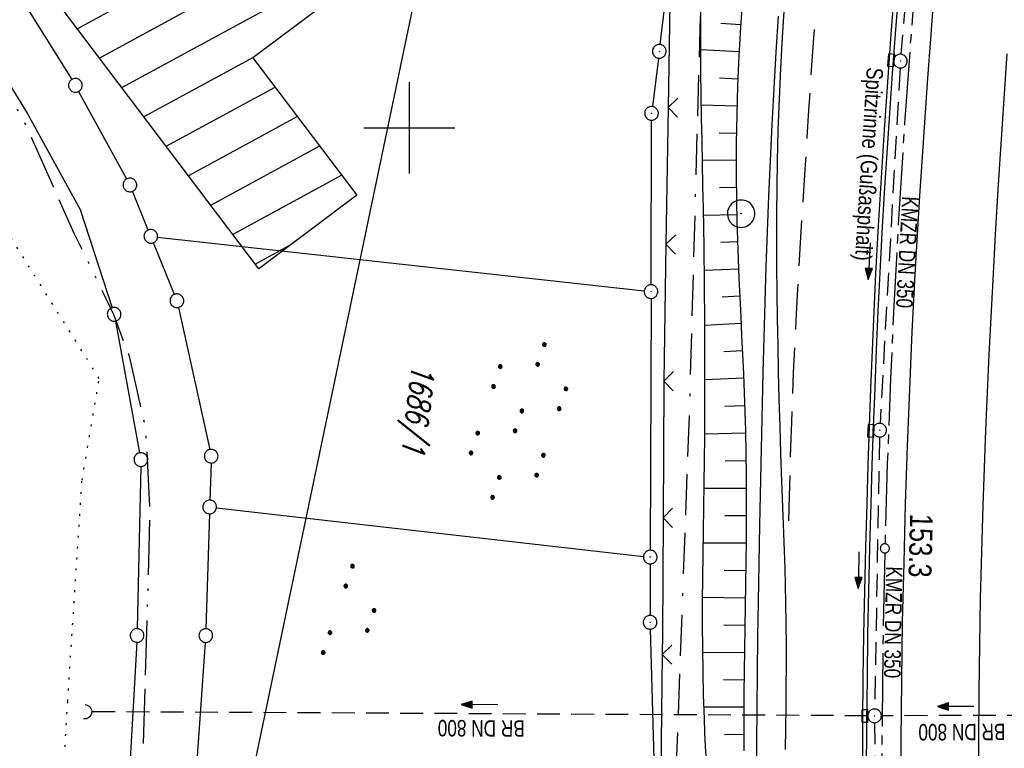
# Model space of a CAD drawing. Extents: x 510637 to 511182, y 471777 to 472747.
# Tile 11 of 42: x 510757 to 510865, y 472132 to 472212. Entities that reach past the tile are written whole.
import ezdxf

# ---------------------------------------------------------------- set-up
doc = ezdxf.new("R2010")
doc.units = 0
doc.header["$LTSCALE"] = 10
doc.header["$MEASUREMENT"] = 0
for name, pattern in [('ACAD_ISO13W100', [37, 12, -3, 12, -3, 0.5, -3, 0.5, -3]), ('ACAD_ISO16W100', [73, 15, -6.5, 15, -6.5, 15, -7, 1, -7]), ('ACHSE', [5.5, 4, -0.5, 0.5, -0.5]), ('LT00', [0]), ('LT05', [0.7, 0.5, -0.2]), ('PUNKTX2_STR', [0.6, 0.1, -0.5]), ('STRICHLINIE2', [0.375, 0.25, -0.125])]:
    doc.linetypes.add(name, pattern=pattern)
doc.layers.get('0').update_dxf_attribs({"linetype": 'LT00'})
for name, color, linetype in [('--WASSER_GRENZE', 180, 'PUNKTX2_STR'), ('-AX-020', 250, 'ACHSE'), ('-Halt-Pfeil', 4, 'LT00'), ('-Haltung', 182, 'STRICHLINIE2'), ('-Haltungsbeschriftung', 182, 'LT00'), ('-ST-20-1', 250, 'LT00'), ('BAB-KABEL', 220, 'ACAD_ISO16W100'), ('DFK_AB_L', 21, 'LT00'), ('DFK_AB_P', 7, 'LT00'), ('DFK_BEB_SCHR', 254, 'LT00'), ('DFK_BEBAUUNG', 250, 'LT00'), ('DFK_FLUR_NR', 250, 'LT00'), ('DFK_GZPKT', 250, 'LT00'), ('DFK_KATASTER', 250, 'LT00'), ('DFK_NUTZUNG', 250, 'LT00'), ('GASLTG', 250, 'ACAD_ISO13W100'), ('RINNE_TEXT', 11, 'Continuous'), ('STROM_FREILTG', 80, 'STROMFREILEITUNG'), ('V94_AFBR_BAB', 250, 'LT00'), ('V94_BOESCH', 250, 'LT00'), ('V94_BOSCHUNG', 250, 'LT00'), ('V94_KA_PRUF', 182, 'LT00'), ('V94_LD_MARK', 250, 'LT00'), ('V94_LG_MARK', 250, 'LT05'), ('V94_PKT_AU', 211, 'LT00'), ('V94_RASTER', 250, 'LT00'), ('V94_RINNE', 182, 'LT00'), ('V94_SINKK', 182, 'LT00'), ('V94_UK_DURCH', 182, 'LT00'), ('V94_ZAUN', 40, 'LT00')]:
    doc.layers.add(name, color=color, linetype=linetype)
doc.styles.add('Arial', font='ARIAL.TTF')
doc.styles.add('Beschrift', font='ARIAL.TTF')
doc.styles.add('Haltungsbeschriftung', font='ARIAL.TTF', dxfattribs={"width": 0.75})
doc.styles.get("Standard").update_dxf_attribs({"font": 'romans.shx'})
doc.styles.add('Strom', font='txt.shx')
doc.linetypes.add('STROMFREILEITUNG', pattern='A,12.7,-5.5,["xx",Strom,S=2.5,R=0,X=-2.6,Y=-0.85],-4.35', length=22.55)

# ---------------------------------------------------------------- blocks, each defined once
blk = doc.blocks.new('SYMB7010')
at = {"color": 0, "linetype": 'ByBlock'}
for points in [[(-0.031408, 0.499213), (-0.093728, 0.49134), (-0.15457, 0.475719), (-0.212975, 0.452595), (-0.268021, 0.422333), (-0.31884, 0.385411), (-0.36463, 0.342411), (-0.40467, 0.29401), (-0.438329, 0.240973), (-0.465074, 0.184136), (-0.484486, 0.124395), (-0.496256, 0.062692), (-0.5002, 0)], [(-0.5002, 0), (-0.496256, -0.062692), (-0.484486, -0.124395), (-0.465075, -0.184136), (-0.438329, -0.240973), (-0.404671, -0.29401), (-0.36463, -0.342411), (-0.31884, -0.385411), (-0.268021, -0.422333), (-0.212975, -0.452595), (-0.154571, -0.475719), (-0.093728, -0.49134), (-0.031408, -0.499213), (0.031408, -0.499213)], [(0.5002, 0), (0.496256, 0.062692), (0.484485, 0.124395), (0.465074, 0.184136), (0.438329, 0.240973), (0.40467, 0.29401), (0.36463, 0.342411), (0.31884, 0.385411), (0.268021, 0.422333), (0.212975, 0.452595), (0.15457, 0.475719), (0.093728, 0.49134), (0.031408, 0.499213), (-0.031408, 0.499213)], [(0.031408, -0.499213), (0.093728, -0.491341), (0.15457, -0.475719), (0.212975, -0.452595), (0.268021, -0.422333), (0.31884, -0.385411), (0.36463, -0.342411), (0.404671, -0.294011), (0.438329, -0.240974), (0.465075, -0.184136), (0.484486, -0.124395), (0.496256, -0.062692), (0.500201, 0)]]:
    blk.add_lwpolyline(points, dxfattribs=at)
blk = doc.blocks.new('SYMB0003')
at = {"color": 0, "linetype": 'ByBlock'}
for p, q in [((-0.015712, 0), (0.010166, 0.012015)), ((0, -0.021257), (-0.015712, 0)), ((0.010166, 0.012015), (0, -0.021257))]:
    blk.add_line(p, q, dxfattribs=at)
for points in [[(-0.031395, 0.499013), (-0.093691, 0.491144), (-0.154509, 0.475528), (-0.21289, 0.452414), (-0.267913, 0.422164), (-0.318712, 0.385257), (-0.364484, 0.342274), (-0.404509, 0.293893), (-0.438154, 0.240877), (-0.464888, 0.184062), (-0.484292, 0.124345), (-0.496058, 0.062667), (-0.5, 0)], [(0.5, 0), (0.496057, 0.062667), (0.484292, 0.124345), (0.464888, 0.184062), (0.438153, 0.240877), (0.404509, 0.293893), (0.364484, 0.342274), (0.318712, 0.385257), (0.267913, 0.422164), (0.21289, 0.452414), (0.154509, 0.475528), (0.093691, 0.491144), (0.031395, 0.499013), (-0.031395, 0.499013)], [(-0.5, 0), (-0.496058, -0.062667), (-0.484292, -0.124345), (-0.464888, -0.184062), (-0.438154, -0.240877), (-0.404509, -0.293893), (-0.364485, -0.342274), (-0.318712, -0.385257), (-0.267914, -0.422164), (-0.21289, -0.452414), (-0.154509, -0.475529), (-0.093691, -0.491144), (-0.031395, -0.499014), (0.031395, -0.499014)], [(0.031395, -0.499014), (0.093691, -0.491144), (0.154509, -0.475529), (0.21289, -0.452414), (0.267914, -0.422164), (0.318712, -0.385257), (0.364485, -0.342274), (0.404509, -0.293893), (0.438154, -0.240877), (0.464889, -0.184062), (0.484292, -0.124345), (0.496058, -0.062667), (0.5, 0)]]:
    blk.add_lwpolyline(points, dxfattribs=at)
blk = doc.blocks.new('SYMB0002')
at = {"color": 0, "linetype": 'ByBlock'}
for points in [[(-0.031395, 0.499013), (-0.093691, 0.491144), (-0.154509, 0.475528), (-0.21289, 0.452414), (-0.267913, 0.422164), (-0.318712, 0.385257), (-0.364484, 0.342274), (-0.404509, 0.293893), (-0.438154, 0.240877), (-0.464888, 0.184062), (-0.484292, 0.124345), (-0.496058, 0.062667), (-0.5, 0)], [(-0.5, 0), (-0.496058, -0.062667), (-0.484292, -0.124345), (-0.464888, -0.184062), (-0.438154, -0.240877), (-0.404509, -0.293893), (-0.364485, -0.342274), (-0.318712, -0.385257), (-0.267914, -0.422164), (-0.21289, -0.452414), (-0.154509, -0.475529), (-0.093691, -0.491144), (-0.031395, -0.499014), (0.031395, -0.499014)], [(0.5, 0), (0.496057, 0.062667), (0.484292, 0.124345), (0.464888, 0.184062), (0.438153, 0.240877), (0.404509, 0.293893), (0.364484, 0.342274), (0.318712, 0.385257), (0.267913, 0.422164), (0.21289, 0.452414), (0.154509, 0.475528), (0.093691, 0.491144), (0.031395, 0.499013), (-0.031395, 0.499013)], [(0.031395, -0.499014), (0.093691, -0.491144), (0.154509, -0.475529), (0.21289, -0.452414), (0.267914, -0.422164), (0.318712, -0.385257), (0.364485, -0.342274), (0.404509, -0.293893), (0.438154, -0.240877), (0.464889, -0.184062), (0.484292, -0.124345), (0.496058, -0.062667), (0.5, 0)]]:
    blk.add_lwpolyline(points, dxfattribs=at)
blk = doc.blocks.new('SYMB0024')
at = {"color": 0, "linetype": 'ByBlock'}
for p, q in [((-0.5, 0.5), (0, 0)), ((0, 0), (0.5, 0.5))]:
    blk.add_line(p, q, dxfattribs=at)
blk = doc.blocks.new('SYMB0652')
at = {"color": 0, "linetype": 'ByBlock'}
blk.add_lwpolyline([(-0.15, -0.075), (0.15, -0.075), (0.15, 0.075), (-0.15, 0.075), (-0.15, -0.075)], dxfattribs=at)
blk = doc.blocks.new('SYMB1107')
at = {"color": 0, "linetype": 'ByBlock'}
for points in [[(-0.2, 0), (-0.196157, 0.039018), (-0.184776, 0.076537), (-0.166294, 0.111114), (-0.141421, 0.141421), (-0.111114, 0.166294), (-0.076537, 0.184776), (-0.039018, 0.196157), (0, 0.2)], [(0, 0.2), (0.039018, 0.196157), (0.076537, 0.184776), (0.111114, 0.166294), (0.141421, 0.141421), (0.166294, 0.111114), (0.184776, 0.076537), (0.196157, 0.039018), (0.2, 0)]]:
    blk.add_lwpolyline(points, dxfattribs=at)
blk = doc.blocks.new('SYMB7110')
at = {"color": 0, "linetype": 'ByBlock'}
for p, q in [((-0.515, 0.392919), (-0.515, 0.367081)), ((-0.51, 0.362895), (-0.51, 0.397105)), ((-0.505, 0.399164), (-0.505, 0.360836)), ((-0.5, 0.360204), (-0.5, 0.399796)), ((-0.495, 0.399164), (-0.495, 0.360836)), ((-0.49, 0.362895), (-0.49, 0.397105)), ((-0.485, 0.392919), (-0.485, 0.367081)), ((-0.48, 0.379874), (-0.48, 0.380145)), ((-0.285, 0.392919), (-0.285, 0.367081)), ((-0.28, 0.362895), (-0.28, 0.397105)), ((-0.275, 0.399164), (-0.275, 0.360836)), ((-0.27, 0.360204), (-0.27, 0.399796)), ((-0.265, 0.399164), (-0.265, 0.360836)), ((-0.26, 0.362895), (-0.26, 0.397105)), ((-0.255, 0.392919), (-0.255, 0.367081)), ((-0.25, 0.379874), (-0.25, 0.380146)), ((0.255, 0.392919), (0.255, 0.367081)), ((0.26, 0.362895), (0.26, 0.397105)), ((0.265, 0.399164), (0.265, 0.360836)), ((0.27, 0.360204), (0.27, 0.399796)), ((0.275, 0.399164), (0.275, 0.360836)), ((0.28, 0.362895), (0.28, 0.397105)), ((0.285, 0.392919), (0.285, 0.367081)), ((0.29, 0.379874), (0.29, 0.380145)), ((0.485, 0.392919), (0.485, 0.367081)), ((0.49, 0.362895), (0.49, 0.397105)), ((0.495, 0.399164), (0.495, 0.360836)), ((0.5, 0.360204), (0.5, 0.399796)), ((0.505, 0.399164), (0.505, 0.360836)), ((0.51, 0.362895), (0.51, 0.397105)), ((0.515, 0.392919), (0.515, 0.367081)), ((0.52, 0.379874), (0.52, 0.380146)), ((-0.9, 0.012919), (-0.9, -0.012919)), ((-0.895, -0.017106), (-0.895, 0.017105)), ((-0.89, 0.019164), (-0.89, -0.019164)), ((-0.885, -0.019797), (-0.885, 0.019796)), ((-0.88, 0.019164), (-0.88, -0.019164)), ((-0.875, -0.017106), (-0.875, 0.017105)), ((-0.87, 0.012919), (-0.87, -0.012919)), ((-0.865, -0.000126), (-0.865, 0.000145)), ((-0.67, 0.012919), (-0.67, -0.012919)), ((-0.665, -0.017106), (-0.665, 0.017105)), ((-0.66, 0.019164), (-0.66, -0.019164)), ((-0.655, -0.019797), (-0.655, 0.019796)), ((-0.65, 0.019164), (-0.65, -0.019164)), ((-0.645, -0.017106), (-0.645, 0.017105)), ((-0.64, 0.012919), (-0.64, -0.012919)), ((-0.635, -0.000126), (-0.635, 0.000145)), ((-0.13, 0.012919), (-0.13, -0.012919)), ((-0.125, -0.017105), (-0.125, 0.017105)), ((-0.12, 0.019164), (-0.12, -0.019164)), ((-0.115, -0.019796), (-0.115, 0.019796)), ((-0.11, 0.019164), (-0.11, -0.019164)), ((-0.105, -0.017105), (-0.105, 0.017105)), ((-0.1, 0.012919), (-0.1, -0.012919)), ((-0.095, -0.000126), (-0.095, 0.000146)), ((0.1, 0.012919), (0.1, -0.012919)), ((0.105, -0.017105), (0.105, 0.017105)), ((0.11, 0.019164), (0.11, -0.019164)), ((0.115, -0.019796), (0.115, 0.019796)), ((0.12, 0.019164), (0.12, -0.019164)), ((0.125, -0.017105), (0.125, 0.017105)), ((0.13, 0.012919), (0.13, -0.012919)), ((0.135, -0.000126), (0.135, 0.000146)), ((0.64, 0.012919), (0.64, -0.012919)), ((0.645, -0.017105), (0.645, 0.017105)), ((0.65, 0.019164), (0.65, -0.019164)), ((0.655, -0.019796), (0.655, 0.019796)), ((0.66, 0.019164), (0.66, -0.019164)), ((0.665, -0.017105), (0.665, 0.017105)), ((0.67, 0.012919), (0.67, -0.012919)), ((0.675, -0.000126), (0.675, 0.000146)), ((0.87, 0.012919), (0.87, -0.012919)), ((0.875, -0.017105), (0.875, 0.017105)), ((0.88, 0.019164), (0.88, -0.019164)), ((0.885, -0.019796), (0.885, 0.019796)), ((0.89, 0.019164), (0.89, -0.019164)), ((0.895, -0.017105), (0.895, 0.017105)), ((0.9, 0.012919), (0.9, -0.012919)), ((0.905, -0.000126), (0.905, 0.000146)), ((-0.515, -0.367081), (-0.515, -0.392919)), ((-0.51, -0.397105), (-0.51, -0.362895)), ((-0.505, -0.360836), (-0.505, -0.399164)), ((-0.5, -0.399796), (-0.5, -0.360204)), ((-0.495, -0.360836), (-0.495, -0.399164)), ((-0.49, -0.397106), (-0.49, -0.362895)), ((-0.485, -0.367081), (-0.485, -0.392919)), ((-0.48, -0.380126), (-0.48, -0.379855)), ((-0.285, -0.367081), (-0.285, -0.392919)), ((-0.28, -0.397105), (-0.28, -0.362895)), ((-0.275, -0.360836), (-0.275, -0.399164)), ((-0.27, -0.399796), (-0.27, -0.360204)), ((-0.265, -0.360836), (-0.265, -0.399164)), ((-0.26, -0.397105), (-0.26, -0.362895)), ((-0.255, -0.367081), (-0.255, -0.392919)), ((-0.25, -0.380126), (-0.25, -0.379855)), ((0.255, -0.367081), (0.255, -0.392919)), ((0.26, -0.397105), (0.26, -0.362895)), ((0.265, -0.360836), (0.265, -0.399164)), ((0.27, -0.399796), (0.27, -0.360204)), ((0.275, -0.360836), (0.275, -0.399164)), ((0.28, -0.397105), (0.28, -0.362895)), ((0.285, -0.367081), (0.285, -0.392919)), ((0.29, -0.380126), (0.29, -0.379855)), ((0.485, -0.367081), (0.485, -0.392919)), ((0.49, -0.397105), (0.49, -0.362895)), ((0.495, -0.360836), (0.495, -0.399164)), ((0.5, -0.399796), (0.5, -0.360204)), ((0.505, -0.360836), (0.505, -0.399164)), ((0.51, -0.397105), (0.51, -0.362895)), ((0.515, -0.367081), (0.515, -0.392919)), ((0.52, -0.380126), (0.52, -0.379855))]:
    blk.add_line(p, q, dxfattribs=at)
for points in [[(-0.48, 0.38), (-0.481981, 0.388678), (-0.48753, 0.395637), (-0.49555, 0.399499), (-0.50445, 0.399499), (-0.51247, 0.395637), (-0.518019, 0.388678), (-0.52, 0.38), (-0.518019, 0.371322), (-0.51247, 0.364363), (-0.50445, 0.360501), (-0.49555, 0.360501), (-0.48753, 0.364363), (-0.481981, 0.371322), (-0.48, 0.38)], [(-0.25, 0.38), (-0.251981, 0.388678), (-0.25753, 0.395637), (-0.26555, 0.399499), (-0.27445, 0.399499), (-0.28247, 0.395637), (-0.288019, 0.388678), (-0.29, 0.38), (-0.288019, 0.371322), (-0.28247, 0.364363), (-0.27445, 0.360501), (-0.26555, 0.360501), (-0.25753, 0.364363), (-0.251981, 0.371322), (-0.25, 0.38)], [(0.29, 0.38), (0.288019, 0.388678), (0.28247, 0.395637), (0.27445, 0.399499), (0.26555, 0.399499), (0.25753, 0.395637), (0.251981, 0.388678), (0.25, 0.38), (0.251981, 0.371322), (0.25753, 0.364363), (0.26555, 0.360501), (0.27445, 0.360501), (0.28247, 0.364363), (0.288019, 0.371322), (0.29, 0.38)], [(0.52, 0.38), (0.518019, 0.388678), (0.51247, 0.395637), (0.50445, 0.399499), (0.495549, 0.399499), (0.48753, 0.395637), (0.481981, 0.388678), (0.48, 0.38), (0.481981, 0.371322), (0.48753, 0.364363), (0.495549, 0.360501), (0.50445, 0.360501), (0.51247, 0.364363), (0.518019, 0.371322), (0.52, 0.38)], [(-0.865, 0), (-0.866981, 0.008678), (-0.87253, 0.015637), (-0.88055, 0.019498), (-0.88945, 0.019498), (-0.89747, 0.015637), (-0.903019, 0.008678), (-0.905, 0)], [(-0.905, 0), (-0.903019, -0.008678), (-0.89747, -0.015637), (-0.88945, -0.019499), (-0.88055, -0.019499), (-0.87253, -0.015637), (-0.866981, -0.008678), (-0.865, 0)], [(-0.635, 0), (-0.636981, 0.008678), (-0.64253, 0.015637), (-0.65055, 0.019498), (-0.65945, 0.019498), (-0.66747, 0.015637), (-0.673019, 0.008678), (-0.675, 0)], [(-0.675, 0), (-0.673019, -0.008678), (-0.66747, -0.015637), (-0.65945, -0.019499), (-0.65055, -0.019499), (-0.64253, -0.015637), (-0.636981, -0.008678), (-0.635, 0)], [(-0.095, 0), (-0.096981, 0.008678), (-0.10253, 0.015637), (-0.11055, 0.019499), (-0.11945, 0.019499), (-0.12747, 0.015637), (-0.133019, 0.008678), (-0.135, 0)], [(-0.135, 0), (-0.133019, -0.008678), (-0.12747, -0.015637), (-0.11945, -0.019499), (-0.11055, -0.019499), (-0.10253, -0.015637), (-0.096981, -0.008678), (-0.095, 0)], [(0.135, 0), (0.133019, 0.008678), (0.12747, 0.015637), (0.11945, 0.019499), (0.11055, 0.019499), (0.10253, 0.015637), (0.096981, 0.008678), (0.095, 0)], [(0.095, 0), (0.096981, -0.008678), (0.10253, -0.015637), (0.11055, -0.019499), (0.11945, -0.019499), (0.12747, -0.015637), (0.133019, -0.008678), (0.135, 0)], [(0.675, 0), (0.673019, 0.008678), (0.66747, 0.015637), (0.65945, 0.019499), (0.65055, 0.019499), (0.64253, 0.015637), (0.636981, 0.008678), (0.635, 0)], [(0.635, 0), (0.636981, -0.008678), (0.64253, -0.015637), (0.65055, -0.019499), (0.65945, -0.019499), (0.66747, -0.015637), (0.673019, -0.008678), (0.675, 0)], [(0.905, 0), (0.903019, 0.008678), (0.89747, 0.015637), (0.88945, 0.019499), (0.88055, 0.019499), (0.87253, 0.015637), (0.866981, 0.008678), (0.865, 0)], [(0.865, 0), (0.866981, -0.008678), (0.87253, -0.015637), (0.88055, -0.019499), (0.88945, -0.019499), (0.89747, -0.015637), (0.903019, -0.008678), (0.905, 0)], [(-0.48, -0.38), (-0.481981, -0.371322), (-0.48753, -0.364363), (-0.49555, -0.360501), (-0.50445, -0.360501), (-0.51247, -0.364363), (-0.518019, -0.371322), (-0.52, -0.38), (-0.518019, -0.388678), (-0.51247, -0.395637), (-0.50445, -0.399499), (-0.49555, -0.399499), (-0.48753, -0.395637), (-0.481981, -0.388678), (-0.48, -0.38)], [(-0.25, -0.38), (-0.251981, -0.371322), (-0.25753, -0.364363), (-0.26555, -0.360501), (-0.27445, -0.360501), (-0.28247, -0.364363), (-0.288019, -0.371322), (-0.29, -0.38), (-0.288019, -0.388678), (-0.28247, -0.395637), (-0.27445, -0.399499), (-0.26555, -0.399499), (-0.25753, -0.395637), (-0.251981, -0.388678), (-0.25, -0.38)], [(0.29, -0.38), (0.288019, -0.371322), (0.28247, -0.364363), (0.27445, -0.360501), (0.26555, -0.360501), (0.25753, -0.364363), (0.251981, -0.371322), (0.25, -0.38), (0.251981, -0.388678), (0.25753, -0.395637), (0.26555, -0.399499), (0.27445, -0.399499), (0.28247, -0.395637), (0.288019, -0.388678), (0.29, -0.38)], [(0.52, -0.38), (0.518019, -0.371322), (0.51247, -0.364363), (0.50445, -0.360501), (0.495549, -0.360501), (0.48753, -0.364363), (0.481981, -0.371322), (0.48, -0.38), (0.481981, -0.388678), (0.48753, -0.395637), (0.495549, -0.399499), (0.50445, -0.399499), (0.51247, -0.395637), (0.518019, -0.388678), (0.52, -0.38)]]:
    blk.add_lwpolyline(points, dxfattribs=at)
blk = doc.blocks.new('SYMB7111')
at = {"color": 0, "linetype": 'ByBlock'}
for p, q in [((-0.13, 0.202919), (-0.13, 0.177081)), ((-0.125, 0.172895), (-0.125, 0.207105)), ((-0.12, 0.209164), (-0.12, 0.170836)), ((-0.115, 0.170204), (-0.115, 0.209796)), ((-0.11, 0.209164), (-0.11, 0.170836)), ((-0.105, 0.172895), (-0.105, 0.207105)), ((-0.1, 0.202919), (-0.1, 0.177081)), ((-0.095, 0.189874), (-0.095, 0.190146)), ((0.1, 0.202919), (0.1, 0.177081)), ((0.105, 0.172895), (0.105, 0.207105)), ((0.11, 0.209164), (0.11, 0.170836)), ((0.115, 0.170204), (0.115, 0.209796)), ((0.12, 0.209164), (0.12, 0.170836)), ((0.125, 0.172895), (0.125, 0.207105)), ((0.13, 0.202919), (0.13, 0.177081)), ((0.135, 0.189874), (0.135, 0.190146)), ((-0.515, -0.177081), (-0.515, -0.202919)), ((-0.51, -0.207105), (-0.51, -0.172895)), ((-0.505, -0.170836), (-0.505, -0.209164)), ((-0.5, -0.209796), (-0.5, -0.170204)), ((-0.495, -0.170836), (-0.495, -0.209164)), ((-0.49, -0.207105), (-0.49, -0.172895)), ((-0.485, -0.177081), (-0.485, -0.202919)), ((-0.48, -0.190126), (-0.48, -0.189854)), ((-0.285, -0.177081), (-0.285, -0.202919)), ((-0.28, -0.207105), (-0.28, -0.172895)), ((-0.275, -0.170836), (-0.275, -0.209164)), ((-0.27, -0.209796), (-0.27, -0.170204)), ((-0.265, -0.170836), (-0.265, -0.209164)), ((-0.26, -0.207105), (-0.26, -0.172895)), ((-0.255, -0.177081), (-0.255, -0.202919)), ((-0.25, -0.190126), (-0.25, -0.189854)), ((0.255, -0.177081), (0.255, -0.202919)), ((0.26, -0.207105), (0.26, -0.172895)), ((0.265, -0.170836), (0.265, -0.209164)), ((0.27, -0.209796), (0.27, -0.170204)), ((0.275, -0.170836), (0.275, -0.209164)), ((0.28, -0.207105), (0.28, -0.172895)), ((0.285, -0.177081), (0.285, -0.202919)), ((0.29, -0.190126), (0.29, -0.189854)), ((0.485, -0.177081), (0.485, -0.202919)), ((0.49, -0.207105), (0.49, -0.172895)), ((0.495, -0.170836), (0.495, -0.209164)), ((0.5, -0.209796), (0.5, -0.170204)), ((0.505, -0.170836), (0.505, -0.209164)), ((0.51, -0.207105), (0.51, -0.172895)), ((0.515, -0.177081), (0.515, -0.202919)), ((0.52, -0.190126), (0.52, -0.189854))]:
    blk.add_line(p, q, dxfattribs=at)
for points in [[(-0.095, 0.19), (-0.096981, 0.198678), (-0.10253, 0.205637), (-0.11055, 0.209499), (-0.11945, 0.209499), (-0.12747, 0.205637), (-0.133019, 0.198678), (-0.135, 0.19), (-0.133019, 0.181322), (-0.12747, 0.174363), (-0.11945, 0.170501), (-0.11055, 0.170501), (-0.10253, 0.174363), (-0.096981, 0.181322), (-0.095, 0.19)], [(0.135, 0.19), (0.133019, 0.198678), (0.12747, 0.205637), (0.11945, 0.209499), (0.11055, 0.209499), (0.10253, 0.205637), (0.096981, 0.198678), (0.095, 0.19), (0.096981, 0.181322), (0.10253, 0.174363), (0.11055, 0.170501), (0.11945, 0.170501), (0.12747, 0.174363), (0.133019, 0.181322), (0.135, 0.19)], [(-0.48, -0.19), (-0.481981, -0.181322), (-0.48753, -0.174363), (-0.49555, -0.170501), (-0.50445, -0.170501), (-0.51247, -0.174363), (-0.518019, -0.181322), (-0.52, -0.19), (-0.518019, -0.198678), (-0.51247, -0.205637), (-0.50445, -0.209499), (-0.49555, -0.209499), (-0.48753, -0.205637), (-0.481981, -0.198678), (-0.48, -0.19)], [(-0.25, -0.19), (-0.251981, -0.181322), (-0.25753, -0.174363), (-0.26555, -0.170501), (-0.27445, -0.170501), (-0.28247, -0.174363), (-0.288019, -0.181322), (-0.29, -0.19), (-0.288019, -0.198678), (-0.28247, -0.205637), (-0.27445, -0.209499), (-0.26555, -0.209499), (-0.25753, -0.205637), (-0.251981, -0.198678), (-0.25, -0.19)], [(0.29, -0.19), (0.288019, -0.181322), (0.28247, -0.174363), (0.27445, -0.170501), (0.26555, -0.170501), (0.25753, -0.174363), (0.251981, -0.181322), (0.25, -0.19), (0.251981, -0.198678), (0.25753, -0.205637), (0.26555, -0.209499), (0.27445, -0.209499), (0.28247, -0.205637), (0.288019, -0.198678), (0.29, -0.19)], [(0.52, -0.19), (0.518019, -0.181322), (0.51247, -0.174363), (0.50445, -0.170501), (0.49555, -0.170501), (0.48753, -0.174363), (0.481981, -0.181322), (0.48, -0.19), (0.481981, -0.198678), (0.48753, -0.205637), (0.49555, -0.209499), (0.50445, -0.209499), (0.51247, -0.205637), (0.518019, -0.198678), (0.52, -0.19)]]:
    blk.add_lwpolyline(points, dxfattribs=at)
blk = doc.blocks.new('SYMB0070')
at = {"color": 0, "linetype": 'ByBlock'}
for p, q in [((-0.5, 0), (0.2, 0)), ((0.5, 0), (0.2, 0.1)), ((0.2, 0.1), (0.2, 0)), ((0.468, 0), (0.21, 0.086)), ((0.21, 0.086), (0.21, -0.086)), ((0.21, -0.086), (0.468, 0)), ((0.22, -0.072), (0.437, 0)), ((0.23, -0.058), (0.405, 0)), ((0.24, -0.045), (0.374, 0)), ((0.342, 0), (0.25, 0.031)), ((0.25, 0.031), (0.25, -0.031)), ((0.25, -0.031), (0.342, 0)), ((0.26, -0.017), (0.31, 0)), ((0.27, -0.003), (0.279, 0))]:
    blk.add_line(p, q, dxfattribs=at)
for points in [[(0.2, 0), (0.2, -0.1), (0.5, 0)], [(0.437, 0), (0.22, 0.072), (0.22, -0.072)], [(0.405, 0), (0.23, 0.058), (0.23, -0.058)], [(0.374, 0), (0.24, 0.045), (0.24, -0.045)], [(0.31, 0), (0.26, 0.017), (0.26, -0.017)], [(0.279, 0), (0.27, 0.003), (0.27, -0.003)]]:
    blk.add_lwpolyline(points, dxfattribs=at)

msp = doc.modelspace()

# ---------------------------------------------------------------- linework, layer by layer
at = {"layer": '--WASSER_GRENZE', "ltscale": 0.2}
for p, q in [((510766, 472172.5), (510754.14, 472191.41)), ((510764.11, 472161.35), (510766, 472172.5)), ((510762.54, 472137.09), (510764.11, 472161.35)), ((510761.18, 472114.12), (510762.54, 472137.09))]:
    msp.add_line(p, q, dxfattribs=at)
at = {"layer": '-AX-020', "ltscale": 0.2, "flags": 128}
msp.add_lwpolyline([(511023.59, 472714.43), (511020.98, 472710.35), (511016.01, 472702.43), (511011.12, 472694.47), (511006.29, 472686.47), (511001.53, 472678.43), (510996.84, 472670.35), (510992.22, 472662.22), (510987.67, 472654.06), (510983.19, 472645.86), (510978.78, 472637.62), (510974.44, 472629.35), (510970.17, 472621.04), (510965.98, 472612.69), (510961.85, 472604.3), (510957.8, 472595.88), (510953.82, 472587.43), (510949.91, 472578.94), (510946.07, 472570.42), (510942.31, 472561.87), (510938.62, 472553.28), (510935.01, 472544.67), (510931.46, 472536.02), (510928, 472527.34), (510924.6, 472518.64), (510921.29, 472509.9), (510918.04, 472501.14), (510914.87, 472492.35), (510911.78, 472483.53), (510908.76, 472474.69), (510905.82, 472465.82), (510902.96, 472456.92), (510900.17, 472448), (510897.45, 472439.06), (510894.82, 472430.1), (510892.26, 472421.11), (510889.78, 472412.1), (510887.37, 472403.07), (510885.04, 472394.02), (510882.79, 472384.95), (510880.62, 472375.87), (510878.53, 472366.76), (510876.51, 472357.64), (510874.57, 472348.49), (510872.71, 472339.34), (510870.93, 472330.16), (510869.23, 472320.98), (510867.6, 472311.77), (510866.06, 472302.56), (510864.59, 472293.33), (510863.2, 472284.09), (510861.89, 472274.84), (510860.67, 472265.57), (510859.52, 472256.3), (510858.45, 472247.02), (510857.45, 472237.73), (510856.54, 472228.43), (510855.71, 472219.12), (510854.96, 472209.81), (510854.29, 472200.49), (510853.7, 472191.16), (510853.18, 472181.83), (510852.75, 472172.5), (510852.4, 472163.16), (510852.13, 472153.82), (510851.93, 472144.48), (510851.82, 472135.13), (510851.79, 472125.79), (510851.84, 472116.44), (510851.96, 472107.1), (510852.01, 472104.71), (510852.24, 472095.37), (510852.54, 472086.03), (510852.93, 472076.69), (510853.39, 472067.36), (510853.92, 472058.03), (510854.53, 472048.71), (510855.21, 472039.39), (510855.96, 472030.07), (510856.78, 472020.77), (510857.67, 472011.46), (510858.63, 472002.17), (510859.65, 471992.88), (510860.73, 471983.6), (510861.88, 471974.33), (510863.09, 471965.06), (510864.36, 471955.8), (510865.69, 471946.55), (510867.08, 471937.31), (510868.53, 471928.08), (510870.02, 471918.86), (510871.58, 471909.64), (510873.18, 471900.44), (510874.84, 471891.24), (510876.54, 471882.05), (510878.3, 471872.88), (510880.1, 471863.71), (510881.95, 471854.55), (510883.84, 471845.4), (510885.78, 471836.26), (510887.76, 471827.12), (510889.78, 471818), (510891.83, 471808.88), (510893.93, 471799.78), (510894.29, 471798.25)], dxfattribs=at)
at = {"layer": '-Haltung'}
for p, q in [((510856.29, 472236.37), (510853.89, 472208.07)), ((510853.79, 472206.57), (510851.6, 472167.58)), ((510851.54, 472166.08), (510851.01, 472136.24)), ((510850.25, 472135.5), (510765.12, 472135.95)), ((510851.56, 472109.88), (510851.02, 472134.75)), ((510868.05, 472135.55), (510851.75, 472135.5))]:
    msp.add_line(p, q, dxfattribs=at)
at = {"layer": 'BAB-KABEL', "ltscale": 0.03, "flags": 128}
msp.add_lwpolyline([(511002.28, 472716.92), (510983.88, 472687.19), (510959.58, 472643.76), (510934.3, 472604.33), (510904.8, 472574.33), (510913.91, 472558.29), (510911.7, 472550.67), (510911.23, 472549.24), (510895.97, 472514.71), (510882.66, 472477.92), (510872.4, 472460.75), (510857.5, 472432.35), (510836.1, 472381.12), (510836.28, 472368.89), (510832.94, 472355.97), (510830.18, 472332.03), (510848.22, 472325.54), (510838.51, 472271.42), (510831.97, 472215.43), (510830.7, 472169.39), (510828.83, 472118.66), (510829.08, 472067.62), (510833.95, 472011.74), (510842.44, 471951.44), (510849.98, 471906.34), (510856.18, 471866.27), (510867.23, 471812.82), (510870.2, 471801.06)], dxfattribs=at)
at = {"layer": 'DFK_AB_L'}
for p, q in [((510827.49, 472209.13), (510831.71, 472244.07)), ((510827.31, 472207.65), (510826.64, 472202.33)), ((510826.49, 472182.78), (510826.55, 472200.84)), ((510826.49, 472181.28), (510826.41, 472153.66)), ((510826.41, 472152.16), (510826.39, 472146.51)), ((510826.41, 472145.01), (510828.62, 472061.25))]:
    msp.add_line(p, q, dxfattribs=at)
at = {"layer": 'DFK_BEB_SCHR'}
for p, q in [((510763.58, 472210.87), (510797.92, 472229.54)), ((510800.35, 472226.31), (510766.02, 472207.65)), ((510768.46, 472204.42), (510802.79, 472223.08)), ((510782.96, 472207.75), (510770.9, 472201.2)), ((510773.34, 472197.97), (510785.28, 472204.46)), ((510787.72, 472201.24), (510775.78, 472194.74)), ((510778.22, 472191.52), (510790.17, 472198.01)), ((510792.61, 472194.79), (510780.66, 472188.29)), ((510783.1, 472185.06), (510787.15, 472187.26))]:
    msp.add_line(p, q, dxfattribs=at)
at = {"layer": 'DFK_BEBAUUNG'}
msp.add_polyline3d([(510720.06, 472282.91, 0), (510734.92, 472290.99, 0), (510737.42, 472289.1, 0), (510746.91, 472276.46, 0), (510766.17, 472251.03, 0), (510773.46, 472241.4, 0), (510779.34, 472233.62, 0), (510789.24, 472241.06, 0), (510803.01, 472222.79, 0), (510782.85, 472207.67, 0), (510794.25, 472192.62, 0), (510783.51, 472184.52, 0), (510722.79, 472264.82, 0), (510720.06, 472282.91, 0)], dxfattribs=at)
at = {"layer": 'DFK_KATASTER'}
for p, q in [((510757.28, 472214.45), (510762.98, 472205.3)), ((510751.78, 472211.85), (510758.11, 472201.59)), ((510763.74, 472204), (510769, 472194.39)), ((510758.11, 472201.59), (510763.91, 472191.05)), ((510771.37, 472188.78), (510769.64, 472193.04)), ((510763.91, 472191.05), (510767.4, 472180.25)), ((510772.4, 472188.01), (510825.74, 472182.11)), ((510774.23, 472181.73), (510771.93, 472187.39)), ((510774.67, 472180.3), (510778.11, 472164.71)), ((510767.77, 472178.8), (510770.42, 472164.35)), ((510770.54, 472162.86), (510770.16, 472145.06)), ((510778.25, 472163.23), (510778.12, 472159.16)), ((510778.85, 472158.32), (510825.67, 472152.99)), ((510778.08, 472157.66), (510777.7, 472145.05)), ((510770.1, 472143.56), (510764.42, 472040.05)), ((510770.62, 472040.09), (510777.63, 472143.55))]:
    msp.add_line(p, q, dxfattribs=at)
at = {"layer": 'GASLTG', "ltscale": 0.05, "flags": 128}
msp.add_lwpolyline([(510864, 471801.78), (510861.12, 471810.98), (510858.56, 471818.8), (510854.88, 471827.36), (510845.16, 471847.74), (510833.55, 471870.29), (510820.88, 471895.41), (510815.24, 471907.04), (510808.36, 471924.03), (510802.87, 471939.39), (510802.87, 471939.39), (510798.88, 471951.67), (510793.31, 471966.52), (510784.31, 471985.42), (510781.45, 471991.41), (510778.34, 471998.29), (510771.89, 472013.18), (510768.45, 472022.05), (510766.76, 472026.94), (510765.71, 472032.52), (510765.07, 472039.47), (510765.01, 472043.67), (510765.5, 472052.73), (510767.03, 472075.69), (510768.15, 472090.5), (510768.95, 472106.37), (510769.79, 472115.59), (510770.67, 472126.57), (510771.32, 472148.21), (510771.58, 472157.8), (510771.1, 472167.01), (510769.35, 472174.79), (510767.65, 472179.41), (510763.26, 472188.42), (510757.58, 472201.11), (510751.26, 472211.43), (510743.88, 472222.11), (510737.55, 472230.63), (510732.72, 472236.3), (510725.1, 472246.12), (510721.86, 472251.1), (510719.59, 472257.55), (510718.78, 472259.47), (510717.4, 472264.42), (510716.35, 472272.74), (510715.92, 472281.65), (510715.98, 472283.9), (510715.89, 472284.67), (510717.41, 472290.69), (510722.26, 472309.77), (510722.71, 472313.22), (510723.17, 472322.55), (510723.12, 472323.59), (510721.85, 472330.2), (510719.12, 472338.66), (510716.17, 472345.62), (510715.25, 472348.08), (510710.6, 472357.01), (510707.86, 472361.5), (510701.87, 472369.64), (510700.87, 472370.86)], dxfattribs=at)
at = {"layer": 'STROM_FREILTG', "ltscale": 0.1}
msp.add_lwpolyline([(510905.66, 472728.2), (510864.67, 472516.83), (510814.09, 472278.91), (510736.48, 471907.84), (510717.74, 471818.86)], dxfattribs=at)
at = {"layer": 'V94_AFBR_BAB'}
for points in [[(510853.9, 472127.69), (510853.92, 472132.87), (510853.98, 472139.34), (510854.08, 472145.82), (510854.23, 472152.29), (510854.4, 472158.77), (510854.61, 472165.06), (510854.86, 472171.34), (510855.14, 472177.63), (510855.46, 472183.91), (510855.71, 472188.22), (510855.97, 472192.53), (510856.24, 472196.83), (510856.54, 472201.14), (510856.85, 472205.44), (510857.17, 472209.75), (510857.48, 472213.74)], [(510838.09, 472128.55), (510838.11, 472132.45), (510838.13, 472136.34), (510838.17, 472140.24), (510838.22, 472144.14), (510838.28, 472148.04), (510838.42, 472156.41), (510838.59, 472164.77), (510838.8, 472173.14), (510838.9, 472177.01), (510839.01, 472180.88), (510839.13, 472184.76), (510839.27, 472188.63), (510839.41, 472192.5), (510839.58, 472196.38), (510839.77, 472200.35), (510839.98, 472204.32), (510840.21, 472208.29), (510840.46, 472212.26)]]:
    msp.add_lwpolyline(points, dxfattribs=at)
at = {"layer": 'V94_BOESCH'}
for points in [[(510832.56, 472130.6), (510832.48, 472132.13), (510832.41, 472133.66), (510832.34, 472135.19), (510832.26, 472137.77), (510832.2, 472140.34), (510832.16, 472142.92), (510832.15, 472145.49), (510832.15, 472148.07), (510832.17, 472150.65), (510832.2, 472153.23), (510832.23, 472155.8), (510832.27, 472158.38), (510832.31, 472160.96), (510832.34, 472163.54), (510832.38, 472166.11), (510832.41, 472170.29), (510832.41, 472174.46), (510832.4, 472178.63), (510832.36, 472182.8), (510832.31, 472186.97), (510832.24, 472191.14), (510832.19, 472193.63), (510832.14, 472196.12), (510832.09, 472198.62), (510832.04, 472201.11), (510832, 472203.6), (510831.97, 472206.09), (510831.95, 472208.58), (510831.94, 472211.07), (510831.95, 472213.56)], [(510836.52, 472214.23), (510836.3, 472211.04), (510836.13, 472207.84), (510835.99, 472204.65), (510835.89, 472201.46), (510835.83, 472198.26), (510835.82, 472195.07), (510835.85, 472191.87), (510835.89, 472189.78), (510835.96, 472187.68), (510836.04, 472185.59), (510836.13, 472183.5), (510836.23, 472181.4), (510836.33, 472179.31), (510836.43, 472177.22), (510836.53, 472175.13), (510836.63, 472173.03), (510836.72, 472170.94), (510836.79, 472168.85), (510836.85, 472166.76), (510836.9, 472164.36), (510836.93, 472161.96), (510836.93, 472159.56), (510836.93, 472157.17), (510836.91, 472154.77), (510836.88, 472152.37), (510836.84, 472149.97), (510836.81, 472147.57), (510836.77, 472145.17), (510836.73, 472142.77), (510836.7, 472140.37), (510836.68, 472137.98), (510836.67, 472135.58), (510836.67, 472133.62), (510836.68, 472131.66)]]:
    msp.add_lwpolyline(points, dxfattribs=at)
at = {"layer": 'V94_BOSCHUNG'}
for p, q in [((510836.32, 472211.3), (510834.13, 472211.43)), ((510836.15, 472208.32), (510831.95, 472208.54)), ((510836.02, 472205.35), (510833.99, 472205.43)), ((510835.91, 472202.37), (510832.02, 472202.49)), ((510835.85, 472199.39), (510833.96, 472199.43)), ((510835.82, 472196.42), (510832.13, 472196.44)), ((510835.83, 472193.45), (510834.01, 472193.43)), ((510835.88, 472190.47), (510832.26, 472190.39)), ((510835.97, 472187.49), (510834.14, 472187.43)), ((510836.08, 472184.51), (510832.35, 472184.35)), ((510836.22, 472181.52), (510834.3, 472181.43)), ((510836.37, 472178.54), (510832.4, 472178.33)), ((510836.51, 472175.53), (510834.46, 472175.43)), ((510836.65, 472172.53), (510832.41, 472172.34)), ((510836.77, 472169.51), (510834.58, 472169.43)), ((510836.86, 472166.49), (510832.38, 472166.38)), ((510836.91, 472163.46), (510834.63, 472163.43)), ((510836.93, 472160.44), (510832.3, 472160.42)), ((510836.93, 472157.42), (510834.59, 472157.43)), ((510836.9, 472154.42), (510832.21, 472154.45)), ((510836.87, 472151.41), (510834.52, 472151.43)), ((510836.82, 472148.41), (510832.15, 472148.46)), ((510836.77, 472145.41), (510834.46, 472145.43)), ((510836.73, 472142.41), (510832.17, 472142.46)), ((510836.69, 472139.42), (510834.45, 472139.43)), ((510836.67, 472136.43), (510832.3, 472136.44)), ((510836.67, 472133.44), (510834.54, 472133.43))]:
    msp.add_line(p, q, dxfattribs=at)
at = {"layer": 'V94_LD_MARK'}
for points in [[(510841.25, 472131.82), (510841.28, 472134.12), (510841.3, 472136.42), (510841.32, 472138.71), (510841.33, 472141.01), (510841.34, 472143.3), (510841.32, 472145.6), (510841.29, 472147.9), (510841.25, 472149.8), (510841.19, 472151.71), (510841.13, 472153.61), (510841.06, 472155.52), (510840.98, 472157.42), (510840.91, 472159.32), (510840.84, 472161.23), (510840.73, 472164.24), (510840.64, 472167.24), (510840.55, 472170.25), (510840.48, 472173.26), (510840.42, 472176.15), (510840.36, 472179.03), (510840.32, 472181.92), (510840.29, 472184.8), (510840.28, 472187.69), (510840.29, 472190.58), (510840.32, 472193.46), (510840.37, 472196.35), (510840.45, 472199.75), (510840.58, 472203.15), (510840.73, 472206.56), (510840.91, 472209.96), (510841.12, 472213.36)], [(510865.51, 472208.13), (510865.16, 472203.17), (510864.83, 472198.21), (510864.52, 472193.25), (510864.22, 472188.29), (510863.95, 472183.33), (510863.73, 472179.21), (510863.52, 472175.08), (510863.33, 472170.95), (510863.15, 472166.83), (510863, 472162.7), (510862.86, 472158.57), (510862.71, 472153.48), (510862.59, 472148.38), (510862.5, 472143.29), (510862.44, 472138.19), (510862.4, 472133.09), (510862.38, 472127.94)]]:
    msp.add_lwpolyline(points, dxfattribs=at)
at = {"layer": 'V94_LG_MARK', "flags": 128}
msp.add_lwpolyline([(510841.59, 472156.88), (510841.67, 472159.59), (510841.75, 472162.29), (510841.83, 472165), (510841.92, 472167.71), (510842.02, 472170.41), (510842.13, 472173.12), (510842.26, 472175.98), (510842.4, 472178.83), (510842.56, 472181.69), (510842.72, 472184.54), (510842.89, 472187.4), (510843.07, 472190.25), (510843.25, 472193.1), (510843.43, 472195.96), (510843.62, 472198.94), (510843.81, 472201.93), (510844, 472204.92), (510844.2, 472207.9), (510844.41, 472210.89), (510844.62, 472213.87), (510844.85, 472216.86), (510845.08, 472219.84), (510845.37, 472223.23), (510845.68, 472226.61), (510846, 472230), (510846.33, 472233.38), (510846.68, 472236.76), (510847.03, 472240.14), (510847.39, 472243.52), (510847.94, 472248.54), (510848.5, 472253.55), (510849.07, 472258.56), (510849.65, 472263.58), (510850.25, 472268.59), (510850.77, 472272.75), (510851.3, 472276.91), (510851.84, 472281.07), (510852.41, 472285.22), (510853, 472289.38), (510853.6, 472293.53), (510854.2, 472297.47), (510854.82, 472301.41), (510855.46, 472305.35), (510856.12, 472309.28), (510856.8, 472313.22), (510857.49, 472317.15), (510858.09, 472320.51), (510858.7, 472323.86), (510859.32, 472327.22), (510859.96, 472330.57), (510860.62, 472333.92), (510861.3, 472337.26), (510862, 472340.6), (510868.43, 472370.69), (510869.55, 472375.61)], dxfattribs=at)
at = {"layer": 'V94_RASTER'}
for p, q in [((510800, 472195), (510800, 472205)), ((510795, 472200), (510805, 472200))]:
    msp.add_line(p, q, dxfattribs=at)
at = {"layer": 'V94_RINNE'}
for points in [[(510853.16, 472214.9), (510852.8, 472210.26), (510852.41, 472205.01), (510852.05, 472199.76), (510851.71, 472194.51), (510851.4, 472189.25), (510851.12, 472184), (510850.92, 472179.8), (510850.73, 472175.6), (510850.56, 472171.4), (510850.41, 472167.2), (510850.27, 472163), (510850.14, 472158.8), (510850.01, 472154), (510849.9, 472149.2), (510849.8, 472144.41), (510849.73, 472139.61), (510849.68, 472134.81), (510849.64, 472126.7)], [(510850.12, 472128.79), (510850.15, 472134.84), (510850.21, 472139.62), (510850.28, 472144.41), (510850.37, 472149.19), (510850.49, 472153.98), (510850.62, 472158.76), (510850.75, 472162.99), (510850.89, 472167.21), (510851.05, 472171.44), (510851.22, 472175.67), (510851.41, 472179.89), (510851.61, 472184.12), (510851.85, 472188.49), (510852.1, 472192.85), (510852.38, 472197.22), (510852.67, 472201.59), (510852.97, 472205.95), (510853.29, 472210.32), (510853.65, 472214.93)]]:
    msp.add_lwpolyline(points, dxfattribs=at)
at = {"layer": 'V94_ZAUN'}
for p, q in [((510828.38, 472202.22), (510828.13, 472187.22)), ((510828.13, 472187.22), (510827.88, 472172.22)), ((510827.73, 472142.22), (510827.56, 472127.23))]:
    msp.add_line(p, q, dxfattribs=at)
for points in [[(510828.93, 472217.2), (510828.57, 472213.66), (510828.38, 472202.22)], [(510827.88, 472172.22), (510827.88, 472171.96), (510827.81, 472157.22)], [(510827.81, 472157.22), (510827.75, 472144.41), (510827.73, 472142.22)]]:
    msp.add_lwpolyline(points, dxfattribs=at)

# ---------------------------------------------------------------- block references
at = {"layer": '-Halt-Pfeil', "yscale": 4, "zscale": 4}
for p, xscale, rotation in [((510850.41, 472185.37), 3.999999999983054, 266.7911539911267), ((510849.24, 472151.48), 3.999999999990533, 268.9801639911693), ((510807.69, 472136.72), 3.999999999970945, 179.6977039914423), ((510859.9, 472136.52), 3.999999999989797, 180.1727039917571)]:
    msp.add_blockref('SYMB0070', p, dxfattribs=dict(at, xscale=xscale, rotation=rotation))
at = {"layer": '-ST-20-1', "rotation": 258.929999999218}
msp.add_blockref('SYMB0002', (510852.13, 472153.87), dxfattribs=at)
at = {"layer": 'DFK_AB_P', "xscale": 1.499999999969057, "yscale": 1.5, "zscale": 1.5, "rotation": 251.2881100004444}
for p in [(510827.4, 472208.39), (510826.55, 472201.59), (510826.49, 472182.03), (510826.41, 472152.91), (510826.39, 472145.76)]:
    msp.add_blockref('SYMB0003', p, dxfattribs=at)
at = {"layer": 'DFK_GZPKT', "xscale": 1.499999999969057, "yscale": 1.5, "zscale": 1.5, "rotation": 251.2881100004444}
for p in [(510763.38, 472204.66), (510769.36, 472193.73), (510771.65, 472188.09), (510774.51, 472181.03), (510767.63, 472179.54), (510778.27, 472163.98), (510770.56, 472163.61), (510778.1, 472158.41), (510770.14, 472144.31), (510777.68, 472144.3)]:
    msp.add_blockref('SYMB7010', p, dxfattribs=at)
at = {"layer": 'DFK_NUTZUNG', "yscale": 10, "zscale": 10}
for name, p, xscale, rotation in [('SYMB7110', (510811.96, 472167.85), 10, 251.28826), ('SYMB7111', (510793.96, 472146.57), 10.00000000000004, 251.2882600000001)]:
    msp.add_blockref(name, p, dxfattribs=dict(at, xscale=xscale, rotation=rotation))
at = {"layer": 'V94_KA_PRUF', "xscale": 1.500000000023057, "yscale": 1.5, "zscale": 1.5, "rotation": 263.3409047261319}
for p in [(510853.83, 472207.32), (510851.56, 472166.83), (510851, 472135.49)]:
    msp.add_blockref('SYMB0003', p, dxfattribs=at)
at = {"layer": 'V94_PKT_AU', "xscale": 3.000000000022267, "yscale": 3.000000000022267, "zscale": 3, "rotation": 263.3409039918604}
msp.add_blockref('SYMB0003', (510836.37, 472190.58), dxfattribs=at)
at = {"layer": 'V94_SINKK', "yscale": 4.5, "zscale": 4.5}
for p, xscale, rotation in [((510852.82, 472207.41), 4.500000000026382, 265.7908728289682), ((510850.6, 472166.76), 4.500000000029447, 268.0909178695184), ((510849.93, 472135.48), 4.500000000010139, 269.7357171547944)]:
    msp.add_blockref('SYMB0652', p, dxfattribs=dict(at, xscale=xscale, rotation=rotation))
at = {"layer": 'V94_UK_DURCH', "xscale": 3.999999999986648, "yscale": 4, "zscale": 4, "rotation": 263.3409047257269}
msp.add_blockref('SYMB1107', (510764.37, 472135.95), dxfattribs=at)
at = {"layer": 'V94_ZAUN', "yscale": 2.099999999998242, "zscale": 2.1}
for p, xscale, rotation in [((510828.38, 472202.22), 2.099999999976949, 269.0469739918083), ((510828.13, 472187.22), 2.099999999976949, 269.0469739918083), ((510827.88, 472172.22), 2.099999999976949, 269.0469739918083), ((510827.81, 472157.22), 2.099999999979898, 269.7363239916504), ((510827.73, 472142.22), 2.099999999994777, 269.3740739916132)]:
    msp.add_blockref('SYMB0024', p, dxfattribs=dict(at, xscale=xscale, rotation=rotation))

# ---------------------------------------------------------------- texts
at = {"layer": '-Haltungsbeschriftung', "style": 'Haltungsbeschriftung', "width": 0.75}
for s, rotation, p in [('KMZR DN 350', 266.7912, (510854.04, 472192.52)), ('KMZR DN 350', 268.9802, (510852.26, 472151.9)), ('BR DN 800', 179.6977, (510812.65, 472135)), ('BR DN 800', 180.1727, (510865.34, 472134.63))]:
    msp.add_text(s, height=1.8, rotation=rotation, dxfattribs=at).set_placement(p)
at = {"layer": '-ST-20-1', "style": 'Beschrift', "width": 0.8}
msp.add_text('  153.3', height=2.5, rotation=-91.4289, dxfattribs=at).set_placement((510854.94, 472159.24))
at = {"layer": 'DFK_FLUR_NR', "oblique": 13.754, "width": 0.75}
msp.add_text('1686/1', height=2.5, rotation=263.3409, dxfattribs=at).set_placement((510800.31, 472174.16))
at = {"layer": 'RINNE_TEXT', "style": 'Arial', "width": 0.8}
msp.add_text('Spitzrinne (Gußasphalt)', height=1.8, rotation=266.4591, dxfattribs=at).set_placement((510850.16, 472206.67))

doc.saveas('drawing.dxf')
